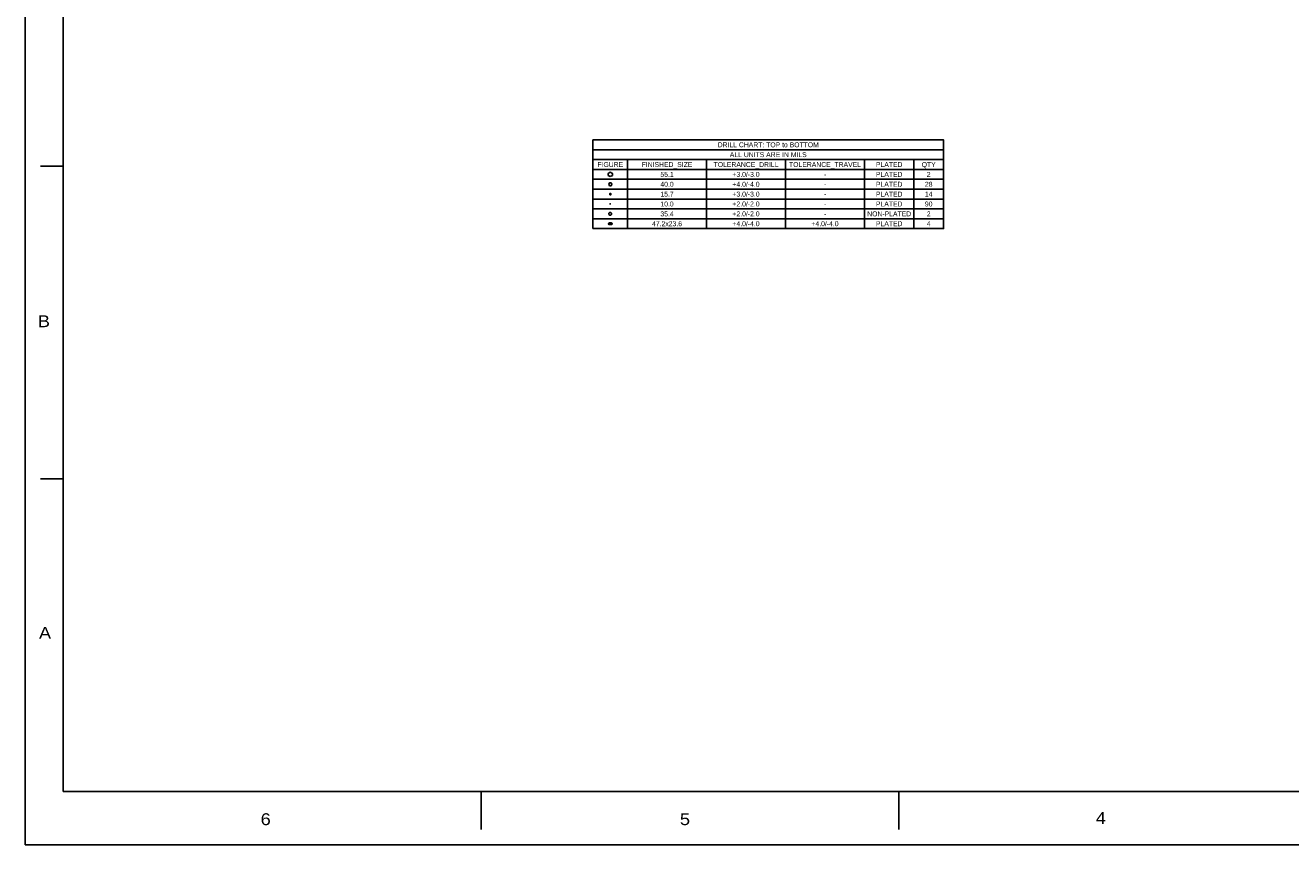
# Model space of a CAD drawing. Extents: x -8273 to 25727, y -13848 to 8152.
# Tile 1 of 6: x -8273 to 8387, y -13848 to -3053. Entities that reach past the tile are written whole.
import ezdxf
from ezdxf.enums import TextEntityAlignment as Align

# ---------------------------------------------------------------- set-up
doc = ezdxf.new("R2010")
doc.units = 0
doc.layers.add('DF_OUTLINE', color=12, linetype='CONTINUOUS')
doc.layers.add('MA_NCLEGEND-1-4', color=231, linetype='CONTINUOUS')

# ---------------------------------------------------------------- blocks, each defined once
blk = doc.blocks.new('FIGURE_OBLONG')
blk.add_lwpolyline([(-0.5, -0.125), (-0.5, 0.125), (-0.416, 0.375), (-0.25, 0.5), (0.25, 0.5), (0.416, 0.375), (0.5, 0.125), (0.5, -0.125), (0.416, -0.375), (0.25, -0.5), (-0.25, -0.5), (-0.416, -0.375)], close=True)
blk = doc.blocks.new('FIGURE_OCT')
blk.add_lwpolyline([(-0.5, -0.2071), (-0.5, 0.2071), (-0.2071, 0.5), (0.2071, 0.5), (0.5, 0.2071), (0.5, -0.2071), (0.2071, -0.5), (-0.2071, -0.5)], close=True)
blk = doc.blocks.new('FIGURE_CROSS')
for points in [[(-0.5, 0), (0.5, 0)], [(0, 0.5), (0, -0.5)]]:
    blk.add_lwpolyline(points)
blk = doc.blocks.new('FIGURE_SQUARE')
blk.add_lwpolyline([(-0.5, -0.5), (-0.5, 0.5), (0.5, 0.5), (0.5, -0.5)], close=True)
blk = doc.blocks.new('FIGURE_HEX')
blk.add_lwpolyline([(-0.5, 0), (-0.25, 0.5), (0.25, 0.5), (0.5, 0), (0.25, -0.5), (-0.25, -0.5)], close=True)

msp = doc.modelspace()

# ---------------------------------------------------------------- linework, layer by layer
at = {"layer": 'DF_OUTLINE'}
for points in [[(-8273, -13848), (-8273, 8152), (25727, 8152), (25727, -13848)], [(-7773, -13148), (-7773, 7452), (25227, 7452), (25227, -13148)]]:
    msp.add_lwpolyline(points, close=True, dxfattribs=at)
for points in [[(-7773, -4908), (-8073, -4908)], [(-7773, -9028), (-8073, -9028)], [(-2273, -13148), (-2273, -13648)], [(3227, -13148), (3227, -13648)]]:
    msp.add_lwpolyline(points, dxfattribs=at)
at = {"layer": 'MA_NCLEGEND-1-4'}
msp.add_lwpolyline([(-799, -5732), (-799, -4562), (3816, -4562), (3816, -5732)], close=True, dxfattribs=at)
for points in [[(-799, -4692), (3816, -4692)], [(-799, -4822), (3816, -4822)], [(-344, -4822), (-344, -5732)], [(696, -4822), (696, -5732)], [(1736, -4822), (1736, -5732)], [(2776, -4822), (2776, -5732)], [(3426, -4822), (3426, -5732)], [(-799, -4952), (3816, -4952)], [(-799, -5082), (3816, -5082)], [(-799, -5212), (3816, -5212)], [(-799, -5342), (3816, -5342)], [(-799, -5472), (3816, -5472)], [(-799, -5602), (3816, -5602)]]:
    msp.add_lwpolyline(points, dxfattribs=at)

# ---------------------------------------------------------------- block references
at = {"layer": 'MA_NCLEGEND-1-4', "xscale": 55.1, "yscale": 55.1, "rotation": 90}
msp.add_blockref('FIGURE_HEX', (-571.5, -5017), dxfattribs=at)
at = {"layer": 'MA_NCLEGEND-1-4'}
for name, p, xscale, yscale in [('FIGURE_HEX', (-571.5, -5147), 40, 40), ('FIGURE_SQUARE', (-571.5, -5277), 15.7, 15.7), ('FIGURE_CROSS', (-571.5, -5407), 10, 10), ('FIGURE_OBLONG', (-571.5, -5667), 47.2, 23.6), ('FIGURE_OCT', (-571.5, -5537), 35.4, 35.4)]:
    msp.add_blockref(name, p, dxfattribs=dict(at, xscale=xscale, yscale=yscale))

# ---------------------------------------------------------------- texts
at = {"layer": 'DF_OUTLINE', "width": 1.147436}
for s, p in [('B', (-8028, -7030)), ('A', (-8013, -11135)), ('6', (-5108, -13590)), ('5', (412, -13590)), ('4', (5887, -13575))]:
    msp.add_text(s, height=156, dxfattribs=at).set_placement(p, align=Align.CENTER)
at = {"layer": 'MA_NCLEGEND-1-4'}
for s, p in [('DRILL CHART: TOP to BOTTOM', (1508.5, -4659.5)), ('ALL UNITS ARE IN MILS', (1508.5, -4789.5)), ('FIGURE', (-571.5, -4919.5)), ('FINISHED_SIZE', (176, -4919.5)), ('55.1', (176, -5049.5)), ('TOLERANCE_DRILL', (1216, -4919.5)), ('+3.0/-3.0', (1216, -5049.5)), ('TOLERANCE_TRAVEL', (2256, -4919.5)), ('PLATED', (3101, -4919.5)), ('PLATED', (3101, -5049.5)), ('QTY', (3621, -4919.5)), ('2', (3621, -5049.5)), ('40.0', (176, -5179.5)), ('+4.0/-4.0', (1216, -5179.5)), ('-', (2256, -5049.5)), ('-', (2256, -5179.5)), ('PLATED', (3101, -5179.5)), ('28', (3621, -5179.5)), ('15.7', (176, -5309.5)), ('+3.0/-3.0', (1216, -5309.5)), ('-', (2256, -5309.5)), ('PLATED', (3101, -5309.5)), ('14', (3621, -5309.5)), ('10.0', (176, -5439.5)), ('+2.0/-2.0', (1216, -5439.5)), ('-', (2256, -5439.5)), ('PLATED', (3101, -5439.5)), ('90', (3621, -5439.5)), ('47.2x23.6', (176, -5699.5)), ('35.4', (176, -5569.5)), ('+2.0/-2.0', (1216, -5569.5)), ('+4.0/-4.0', (1216, -5699.5)), ('+4.0/-4.0', (2256, -5699.5)), ('-', (2256, -5569.5)), ('NON-PLATED', (3101, -5569.5)), ('PLATED', (3101, -5699.5)), ('4', (3621, -5699.5)), ('2', (3621, -5569.5))]:
    msp.add_text(s, height=65, dxfattribs=at).set_placement(p, align=Align.CENTER)
msp.add_text('OA', height=11.8, dxfattribs=at).set_placement((-571.5, -5667), align=Align.MIDDLE_CENTER)

doc.saveas('drawing.dxf')
